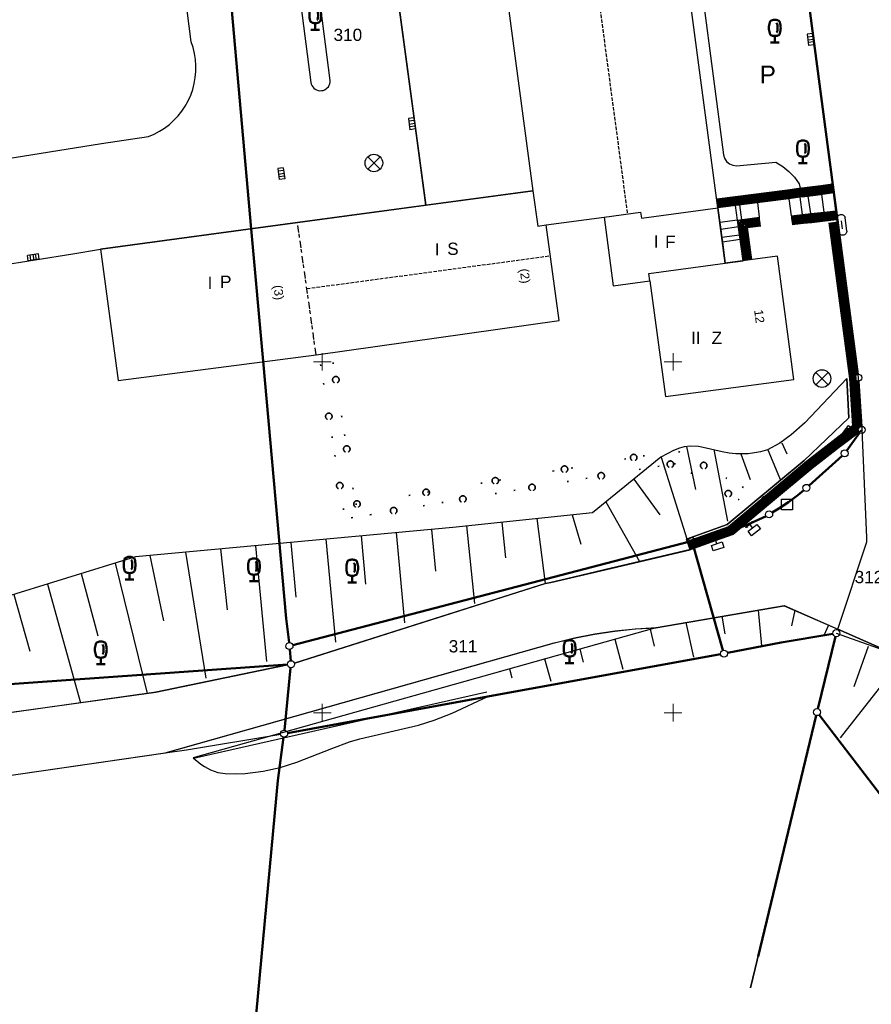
# Model space of a CAD drawing. Header units: metres. Extents: x 32377355 to 32378041, y 5707167 to 5708004.
# Tile 43 of 80: x 32377803 to 32377864, y 5707204 to 5707274. Entities that reach past the tile are written whole.
import ezdxf

# ---------------------------------------------------------------- set-up
doc = ezdxf.new("R2010")
doc.units = ezdxf.units.M
doc.header["$LTSCALE"] = 0.25
for name, pattern in [('LF1600.2005', [5, 2, -1, 1, 0, 0, -1]), ('LF1600.2006', [2, 1, 0, 0, -1]), ('LF1600.2196', [20, 0, -15, 0, -5]), ('LF1600.2197', [20, 0, -5, 0, -15])]:
    doc.linetypes.add(name, pattern=pattern)
doc.layers.get('0').update_dxf_attribs({"color": 1, "linetype": 'CONTINUOUS'})
for name, color, linetype, lineweight in [('Bauwerke_ Einrichtungen_ Siedlungsf.', 201, 'CONTINUOUS', 25), ('Bauwerke_ Einrichtungen_ Verkehr', 40, 'CONTINUOUS', 25), ('Besondere Vegetationsmerkmale', 91, 'CONTINUOUS', 25), ('Ebene 71', 71, 'CONTINUOUS', 0), ('Flurstücke_ Grenzpunkte', 51, 'CONTINUOUS', 25), ('Gebäude', 9, 'CONTINUOUS', 25), ('Reliefformen', 32, 'CONTINUOUS', 25), ('TN_ Siedlung', 211, 'CONTINUOUS', 25), ('TN_ Vegetation', 91, 'CONTINUOUS', 25), ('TN_ Verkehr', 2, 'CONTINUOUS', 25)]:
    doc.layers.add(name, color=color, linetype=linetype, lineweight=lineweight)
doc.styles.add('K 10 700 - Arial_ kursiv_ 10 pt_ Flurstücksnummer', font='Arial.ttf')
doc.styles.add('N 14 - Tatsächliche Nutzung_ Bezeichnung', font='Arial.ttf')
doc.styles.add('N 7 380 - Arial_ normal_ 7 pt', font='Arial.ttf')
doc.styles.add('N 7 380 - Arial_ normal_ 7 pt_ Hausnummer', font='Arial.ttf')

# ---------------------------------------------------------------- blocks, each defined once
blk = doc.blocks.new('*X36')
at = {"color": 37, "linetype": 'Continuous', "lineweight": 25, "true_color": 0x805c3b}
for p, q in [((32377850.96542, 5707243.972303), (32377851.61332, 5707240.901503)), ((32377857.74482, 5707244.237002), (32377858.10072, 5707243.445802)), ((32377852.89932, 5707243.747802), (32377853.89082, 5707238.634402)), ((32377854.83472, 5707243.435202), (32377855.50142, 5707241.610503)), ((32377856.76932, 5707243.737603), (32377857.65232, 5707241.555302)), ((32377849.15502, 5707243.214603), (32377850.98682, 5707237.376602))]:
    blk.add_line(p, q, dxfattribs=at)
blk = doc.blocks.new('*X47')
at = {"color": 37, "linetype": 'Continuous', "lineweight": 25, "true_color": 0x805c3b}
for p, q in [((32377849.15502, 5707243.214603), (32377850.98682, 5707237.376602)), ((32377847.20252, 5707241.625502), (32377849.07162, 5707239.088503)), ((32377845.22202, 5707240.013602), (32377847.59902, 5707235.761602)), ((32377842.81982, 5707239.094003), (32377843.41742, 5707237.004103)), ((32377837.78642, 5707238.567302), (32377838.05142, 5707236.024202)), ((32377840.28852, 5707238.829102), (32377840.87562, 5707234.194803)), ((32377830.27492, 5707237.829002), (32377830.87022, 5707231.404903)), ((32377832.77652, 5707238.061203), (32377833.06292, 5707235.078703)), ((32377835.28432, 5707238.305402), (32377835.84172, 5707232.791202)), ((32377822.75482, 5707237.131303), (32377823.11732, 5707233.237703)), ((32377825.26282, 5707237.363902), (32377825.94322, 5707230.031102)), ((32377827.76562, 5707237.596102), (32377828.08502, 5707234.156802)), ((32377815.23802, 5707236.434003), (32377816.69762, 5707227.453103)), ((32377817.74782, 5707236.666802), (32377818.22862, 5707232.340402)), ((32377820.25042, 5707236.899002), (32377821.01542, 5707228.657003)), ((32377810.23522, 5707235.653602), (32377812.50502, 5707226.374002)), ((32377812.70492, 5707236.199002), (32377813.68722, 5707231.543302)), ((32377807.82352, 5707234.910102), (32377808.99762, 5707230.478002)), ((32377805.41182, 5707234.166502), (32377807.77062, 5707225.708502)), ((32377803.00322, 5707233.423902), (32377804.16442, 5707229.394403))]:
    blk.add_line(p, q, dxfattribs=at)
blk = doc.blocks.new('*X51')
at = {"color": 37, "linetype": 'Continuous', "lineweight": 25, "true_color": 0x805c3b}
for p, q in [((32377856.05752, 5707232.305003), (32377856.30092, 5707229.762102)), ((32377858.67832, 5707232.296602), (32377858.44702, 5707231.189002)), ((32377850.92282, 5707231.431103), (32377851.46292, 5707228.955303)), ((32377853.48962, 5707231.868002), (32377853.69992, 5707230.615702)), ((32377848.35982, 5707230.946402), (32377848.66082, 5707229.742302)), ((32377861.07522, 5707231.243802), (32377860.75032, 5707230.504302)), ((32377865.83652, 5707229.151103), (32377861.64392, 5707230.653303)), ((32377845.86072, 5707230.241702), (32377846.41742, 5707228.113902)), ((32377843.34962, 5707229.533502), (32377843.59842, 5707228.609403)), ((32377863.91862, 5707229.722002), (32377862.89492, 5707226.851302)), ((32377840.84652, 5707228.827702), (32377841.27952, 5707227.257202)), ((32377866.13772, 5707228.595703), (32377861.90412, 5707223.202603)), ((32377838.34352, 5707228.121903), (32377838.52132, 5707227.474403)), ((32377815.82802, 5707221.772703), (32377836.73112, 5707226.498703)), ((32377867.20822, 5707226.286602), (32377865.20362, 5707224.750502))]:
    blk.add_line(p, q, dxfattribs=at)
blk = doc.blocks.new('Gebüsch_ Hecke_ Knick')
at = {"color": 0, "lineweight": -2}
for p, q in [((-0.499675, 0.01785), (-0.49601, 0.06282)), ((-0.49927, -0.02727), (-0.499675, 0.01785)), ((-0.49601, 0.06282), (-0.488305, 0.107275)), ((-0.488305, 0.107275), (-0.476625, 0.15086)), ((-0.476625, 0.15086), (-0.46106, 0.19321)), ((-0.46106, 0.19321), (-0.441745, 0.23399)), ((-0.441745, 0.23399), (-0.41883, 0.272855)), ((-0.41883, 0.272855), (-0.392505, 0.3095)), ((-0.392505, 0.3095), (-0.362985, 0.343625)), ((-0.362985, 0.343625), (-0.33051, 0.37495)), ((-0.33051, 0.37495), (-0.29534, 0.403215)), ((-0.29534, 0.403215), (-0.257765, 0.428195)), ((-0.257765, 0.428195), (-0.218095, 0.44969)), ((-0.218095, 0.44969), (-0.176645, 0.46752)), ((-0.176645, 0.46752), (-0.13376, 0.48154)), ((-0.13376, 0.48154), (-0.08978, 0.491635)), ((-0.08978, 0.491635), (-0.045075, 0.497725)), ((-0.045075, 0.497725), (0, 0.49976)), ((0, 0.49976), (0.045075, 0.497725)), ((0.045075, 0.497725), (0.08978, 0.491635)), ((0.08978, 0.491635), (0.13376, 0.48154)), ((0.13376, 0.48154), (0.176645, 0.46752)), ((0.176645, 0.46752), (0.218095, 0.44969)), ((0.218095, 0.44969), (0.257765, 0.428195)), ((0.257765, 0.428195), (0.29534, 0.403215)), ((0.29534, 0.403215), (0.33051, 0.37495)), ((0.33051, 0.37495), (0.362985, 0.343625)), ((0.362985, 0.343625), (0.392505, 0.3095)), ((0.392505, 0.3095), (0.41883, 0.272855)), ((0.41883, 0.272855), (0.441745, 0.23399)), ((0.441745, 0.23399), (0.46106, 0.19321)), ((0.46106, 0.19321), (0.476625, 0.15086)), ((0.476625, 0.15086), (0.488305, 0.107275)), ((0.488305, 0.107275), (0.49601, 0.06282)), ((0.49601, 0.06282), (0.499675, 0.01785)), ((0.499675, 0.01785), (0.49927, -0.02727)), ((-0.4948, -0.07217), (-0.49927, -0.02727)), ((-0.4863, -0.11648), (-0.4948, -0.07217)), ((-0.47384, -0.15985), (-0.4863, -0.11648)), ((-0.45752, -0.201915), (-0.47384, -0.15985)), ((-0.43748, -0.24234), (-0.45752, -0.201915)), ((-0.41387, -0.28079), (-0.43748, -0.24234)), ((-0.386895, -0.31696), (-0.41387, -0.28079)), ((-0.35677, -0.350545), (-0.386895, -0.31696)), ((-0.323735, -0.381285), (-0.35677, -0.350545)), ((-0.288065, -0.408915), (-0.323735, -0.381285)), ((-0.25005, -0.43322), (-0.288065, -0.408915)), ((-0.21, -0.454), (-0.25005, -0.43322)), ((0.25005, -0.43322), (0.21, -0.454)), ((0.288065, -0.408915), (0.25005, -0.43322)), ((0.323735, -0.381285), (0.288065, -0.408915)), ((0.35677, -0.350545), (0.323735, -0.381285)), ((0.386895, -0.31696), (0.35677, -0.350545)), ((0.41387, -0.28079), (0.386895, -0.31696)), ((0.43748, -0.24234), (0.41387, -0.28079)), ((0.45752, -0.201915), (0.43748, -0.24234)), ((0.47384, -0.15985), (0.45752, -0.201915)), ((0.4863, -0.11648), (0.47384, -0.15985)), ((0.4948, -0.07217), (0.4863, -0.11648)), ((0.49927, -0.02727), (0.4948, -0.07217))]:
    blk.add_line(p, q, dxfattribs=at)
blk = doc.blocks.new('Unterflurhydrant')
at = {"color": 0, "lineweight": -2}
for p, q in [((-0.47126, 0.01407), (-0.4671, 0.041905)), ((-0.47126, -0.01407), (-0.47126, 0.01407)), ((-0.4671, 0.041905), (-0.45888, 0.06882)), ((-0.45888, 0.06882), (-0.44677, 0.094225)), ((-0.44677, 0.094225), (-0.431045, 0.11756)), ((-0.431045, 0.11756), (-0.41204, 0.13832)), ((-0.41204, 0.13832), (-0.39018, 0.15604)), ((-0.39018, 0.15604), (-0.365945, 0.17034)), ((-0.365945, 0.17034), (-0.33986, 0.180905)), ((-0.33986, 0.180905), (-0.3125, 0.1875)), ((-0.3125, 0.1875), (0.3125, 0.1875)), ((-0.1875, 0), (0.1875, 0)), ((0.3125, 0.1875), (0.33986, 0.180905)), ((0.33986, 0.180905), (0.365945, 0.17034)), ((0.365945, 0.17034), (0.39018, 0.15604)), ((0.39018, 0.15604), (0.41204, 0.13832)), ((0.41204, 0.13832), (0.431045, 0.11756)), ((0.431045, 0.11756), (0.44677, 0.094225)), ((0.44677, 0.094225), (0.45888, 0.06882)), ((0.45888, 0.06882), (0.4671, 0.041905)), ((0.4671, 0.041905), (0.47126, 0.01407)), ((0.47126, 0.01407), (0.47126, -0.01407)), ((-0.4671, -0.041905), (-0.47126, -0.01407)), ((-0.45888, -0.06882), (-0.4671, -0.041905)), ((-0.44677, -0.094225), (-0.45888, -0.06882)), ((-0.431045, -0.11756), (-0.44677, -0.094225)), ((-0.41204, -0.13832), (-0.431045, -0.11756)), ((-0.39018, -0.15604), (-0.41204, -0.13832)), ((-0.365945, -0.17034), (-0.39018, -0.15604)), ((-0.33986, -0.180905), (-0.365945, -0.17034)), ((-0.3125, -0.1875), (-0.33986, -0.180905)), ((-0.3125, -0.1875), (0.3125, -0.1875)), ((0.33986, -0.180905), (0.3125, -0.1875)), ((0.365945, -0.17034), (0.33986, -0.180905)), ((0.39018, -0.15604), (0.365945, -0.17034)), ((0.41204, -0.13832), (0.39018, -0.15604)), ((0.431045, -0.11756), (0.41204, -0.13832)), ((0.44677, -0.094225), (0.431045, -0.11756)), ((0.45888, -0.06882), (0.44677, -0.094225)), ((0.4671, -0.041905), (0.45888, -0.06882)), ((0.47126, -0.01407), (0.4671, -0.041905))]:
    blk.add_line(p, q, dxfattribs=at)
blk = doc.blocks.new('Kabelkasten_ Schaltkasten', base_point=(0, -0.275))
at = {"lineweight": -2}
h = blk.add_hatch(color=0, dxfattribs=at)
h.paths.add_polyline_path([(-0.49811, 0.36288), (-0.260705, 0.5), (-0.260705, 0.225755)], flags=0)
h.paths.add_polyline_path([(0.49811, 0.36288), (0.26055, 0.5), (0.26055, 0.225755)], flags=0)
at = {"color": 0, "lineweight": -2}
for p, q in [((-0.260705, 0.36288), (0.26055, 0.36288)), ((0, -0.002675), (0, 0.36288)), ((-0.45702, -0.002675), (0.456865, -0.002675)), ((-0.45702, -0.4597), (-0.45702, -0.002675)), ((0.456865, -0.4597), (-0.45702, -0.4597)), ((0.456865, -0.002675), (0.456865, -0.4597))]:
    blk.add_line(p, q, dxfattribs=at)
blk = doc.blocks.new('Straßensinkkasten (NW)', base_point=(0, 0.25))
at = {"color": 0, "lineweight": -2}
for p, q in [((-0.5, 0.25), (0.5, 0.25)), ((-0.5, 0.25), (-0.5, -0.25)), ((-0.25, 0.25), (-0.25, -0.25)), ((0, -0.25), (0, 0.25)), ((0.25, 0.25), (0.25, -0.25)), ((0.5, 0.25), (0.5, -0.25)), ((-0.5, -0.25), (0.5, -0.25))]:
    blk.add_line(p, q, dxfattribs=at)
blk = doc.blocks.new('Einsteigeschacht')
at = {"color": 0, "lineweight": -2}
for p, q in [((-0.353585, 0.353585), (0.353585, -0.353585)), ((0.353585, 0.353585), (-0.353585, -0.353585))]:
    blk.add_line(p, q, dxfattribs=at)
blk.add_circle((0, 0), 0.5, dxfattribs=at)
blk = doc.blocks.new('Laubbaum', base_point=(0, -0.5))
at = {"color": 0, "lineweight": -2}
for p, q in [((-0.223465, 0.378775), (-0.2045, 0.4355)), ((-0.2045, 0.4355), (-0.170865, 0.45636)), ((-0.170865, 0.45636), (-0.13513, 0.47336)), ((-0.13513, 0.47336), (-0.097725, 0.4863)), ((-0.097725, 0.4863), (-0.05912, 0.495015)), ((-0.05912, 0.495015), (-0.01979, 0.4994)), ((-0.01979, 0.4994), (0.01979, 0.4994)), ((0.01979, 0.4994), (0.05912, 0.495015)), ((0.05912, 0.495015), (0.097725, 0.4863)), ((0.097725, 0.4863), (0.13513, 0.47336)), ((0.13513, 0.47336), (0.170865, 0.45636)), ((0.170865, 0.45636), (0.2045, 0.4355)), ((0.2045, 0.4355), (0.223465, 0.378775)), ((-0.25755, 0.14275), (-0.255405, 0.20252)), ((-0.255405, 0.08298), (-0.25755, 0.14275)), ((-0.255405, 0.20252), (-0.248985, 0.261985)), ((-0.248985, 0.023515), (-0.255405, 0.08298)), ((-0.248985, 0.261985), (-0.23832, 0.32084)), ((-0.23832, -0.03534), (-0.248985, 0.023515)), ((-0.23832, 0.32084), (-0.223465, 0.378775)), ((0.072, 0.3585), (0.09129, 0.335215)), ((0.09129, 0.335215), (0.105485, 0.308515)), ((0.114, 0), (0.104515, -0.021505)), ((0.105485, 0.308515), (0.114, 0.2795)), ((0.114, 0.2795), (0.118245, 0.13975)), ((0.118245, 0.13975), (0.114, 0)), ((0.223465, 0.378775), (0.23832, 0.32084)), ((0.23832, 0.32084), (0.248985, 0.261985)), ((0.248985, 0.023515), (0.23832, -0.03534)), ((0.248985, 0.261985), (0.255405, 0.20252)), ((0.255405, 0.08298), (0.248985, 0.023515)), ((0.255405, 0.20252), (0.25755, 0.14275)), ((0.25755, 0.14275), (0.255405, 0.08298)), ((-0.223465, -0.093275), (-0.23832, -0.03534)), ((-0.2045, -0.15), (-0.223465, -0.093275)), ((-0.17082, -0.170725), (-0.2045, -0.15)), ((-0.135065, -0.187615), (-0.17082, -0.170725)), ((-0.097665, -0.200465), (-0.135065, -0.187615)), ((-0.05908, -0.20912), (-0.097665, -0.200465)), ((-0.019775, -0.213475), (-0.05908, -0.20912)), ((0.019775, -0.213475), (-0.019775, -0.213475)), ((0, -0.2205), (0, -0.5)), ((0.05908, -0.20912), (0.019775, -0.213475)), ((0.097665, -0.200465), (0.05908, -0.20912)), ((0.09082, -0.04061), (0.0735, -0.0565)), ((0.104515, -0.021505), (0.09082, -0.04061)), ((0.135065, -0.187615), (0.097665, -0.200465)), ((0.17082, -0.170725), (0.135065, -0.187615)), ((0.2045, -0.15), (0.17082, -0.170725)), ((0.223465, -0.093275), (0.2045, -0.15)), ((0.23832, -0.03534), (0.223465, -0.093275)), ((0.1905, -0.5), (-0.1905, -0.5))]:
    blk.add_line(p, q, dxfattribs=at)
blk = doc.blocks.new('Mast')
at = {"color": 0, "lineweight": -2}
for p, q in [((-0.5, 0.49987), (0.5, 0.49987)), ((-0.5, -0.49987), (-0.5, 0.49987)), ((0.5, 0.49987), (0.5, -0.49987)), ((0.5, -0.49987), (-0.5, -0.49987))]:
    blk.add_line(p, q, dxfattribs=at)
blk = doc.blocks.new('Grenzpunkt mit Abmarkung')
at = {"color": 0, "lineweight": -2}
blk.add_circle((0, 0), 0.5, dxfattribs=at)

msp = doc.modelspace()

# ---------------------------------------------------------------- linework, layer by layer
at = {"layer": 'Bauwerke_ Einrichtungen_ Siedlungsf.', "color": 7, "linetype": 'Continuous', "lineweight": 25}
for p, q in [((32377858.164608, 5707262.234845), (32377853.115555, 5707261.58184)), ((32377858.977277, 5707262.339802), (32377858.164609, 5707262.234847)), ((32377859.552442, 5707262.414825), (32377858.977275, 5707262.339803)), ((32377860.524696, 5707262.539858), (32377859.552443, 5707262.414825)), ((32377861.365387, 5707262.648818), (32377860.524695, 5707262.539858)), ((32377858.24472, 5707261.615002), (32377853.19572, 5707260.962002)), ((32377859.05772, 5707261.720002), (32377858.24472, 5707261.615002)), ((32377858.24472, 5707261.615002), (32377858.41072, 5707260.392002)), ((32377859.63272, 5707261.795002), (32377859.05772, 5707261.720002)), ((32377859.23572, 5707260.487002), (32377859.05772, 5707261.720002)), ((32377860.60472, 5707261.920002), (32377859.63272, 5707261.795002)), ((32377859.81372, 5707260.553002), (32377859.63272, 5707261.795002)), ((32377861.44572, 5707262.029002), (32377860.60472, 5707261.920002)), ((32377860.76972, 5707260.662003), (32377860.60472, 5707261.920002)), ((32377861.61272, 5707260.759003), (32377861.44572, 5707262.029002)), ((32377854.45272, 5707261.131002), (32377853.19572, 5707260.962002)), ((32377853.19572, 5707260.962002), (32377853.33472, 5707259.915002)), ((32377854.76172, 5707261.173003), (32377854.45272, 5707261.131002)), ((32377854.60672, 5707260.090002), (32377854.45272, 5707261.131002)), ((32377856.03472, 5707261.345002), (32377854.76172, 5707261.173003)), ((32377854.90572, 5707260.122003), (32377854.76172, 5707261.173003)), ((32377856.17272, 5707260.294002), (32377856.03472, 5707261.345002)), ((32377860.76972, 5707260.662003), (32377861.61272, 5707260.759003)), ((32377854.60672, 5707260.090002), (32377853.33472, 5707259.915002)), ((32377854.60672, 5707260.090002), (32377856.17472, 5707260.300002)), ((32377854.99772, 5707257.185003), (32377854.60672, 5707260.090002)), ((32377854.60772, 5707260.082003), (32377854.90572, 5707260.122003)), ((32377854.67072, 5707259.617003), (32377854.60772, 5707260.082003)), ((32377854.90572, 5707260.122003), (32377856.17272, 5707260.294002)), ((32377858.41072, 5707260.392002), (32377859.23572, 5707260.487002)), ((32377859.23572, 5707260.487002), (32377859.81372, 5707260.553002)), ((32377859.81372, 5707260.553002), (32377860.76972, 5707260.662003)), ((32377860.840845, 5707260.041062), (32377861.684165, 5707260.138099)), ((32377853.33472, 5707259.915002), (32377853.40072, 5707259.430003)), ((32377854.67072, 5707259.617003), (32377853.40072, 5707259.430003)), ((32377853.40072, 5707259.430003), (32377853.47672, 5707258.860003)), ((32377854.74972, 5707259.021002), (32377854.67072, 5707259.617003)), ((32377855.309561, 5707259.553551), (32377856.257686, 5707259.680534)), ((32377855.617135, 5707257.268372), (32377855.309562, 5707259.55355)), ((32377858.482216, 5707259.771105), (32377859.306921, 5707259.86607)), ((32377859.306923, 5707259.86607), (32377859.884573, 5707259.93203)), ((32377859.884574, 5707259.932031), (32377860.840844, 5707260.041061)), ((32377861.096226, 5707259.890225), (32377862.577506, 5707248.804592)), ((32377861.71572, 5707259.973002), (32377863.16661, 5707249.1148)), ((32377854.74972, 5707259.021002), (32377853.47672, 5707258.860003)), ((32377853.47672, 5707258.860003), (32377853.51772, 5707258.551002)), ((32377853.51772, 5707258.551002), (32377854.79072, 5707258.724003)), ((32377854.79072, 5707258.724003), (32377854.74972, 5707259.021002)), ((32377854.99772, 5707257.185003), (32377854.79072, 5707258.724003)), ((32377853.51772, 5707258.551002), (32377853.72372, 5707257.013002)), ((32377853.72372, 5707257.013002), (32377854.99772, 5707257.185003)), ((32377862.577507, 5707248.804592), (32377862.803804, 5707245.437274)), ((32377863.216485, 5707248.617565), (32377863.432958, 5707245.39644)), ((32377862.803804, 5707245.437275), (32377859.514902, 5707242.89007)), ((32377863.252068, 5707244.993922), (32377859.90672, 5707242.403002)), ((32377859.514902, 5707242.890069), (32377853.951327, 5707238.242744)), ((32377859.90672, 5707242.403002), (32377854.26572, 5707237.691003)), ((32377853.951328, 5707238.242745), (32377851.012313, 5707237.203232)), ((32377854.26572, 5707237.691003), (32377851.22072, 5707236.614002))]:
    msp.add_line(p, q, dxfattribs=at)
at = {"layer": 'Bauwerke_ Einrichtungen_ Siedlungsf.', "color": 254, "linetype": 'Continuous', "lineweight": 100, "true_color": 0xe6e6e6}
for p, q in [((32377858.996584, 5707262.19105), (32377858.183834, 5707262.086082)), ((32377859.571711, 5707262.266068), (32377858.996581, 5707262.19105)), ((32377860.543901, 5707262.391093), (32377859.571711, 5707262.266068)), ((32377860.569508, 5707262.192739), (32377859.597398, 5707262.067724)), ((32377861.384667, 5707262.500062), (32377860.543902, 5707262.391092)), ((32377861.410374, 5707262.301721), (32377860.569509, 5707262.192739)), ((32377858.183834, 5707262.086084), (32377853.134794, 5707261.433079)), ((32377858.20947, 5707261.887734), (32377853.160447, 5707261.234731)), ((32377859.022326, 5707261.992715), (32377858.209471, 5707261.887732)), ((32377859.5974, 5707262.067723), (32377859.022325, 5707261.992715)), ((32377858.442179, 5707260.118808), (32377859.267051, 5707260.213793)), ((32377859.267051, 5707260.213793), (32377859.844896, 5707260.279775)), ((32377859.289834, 5707260.015094), (32377859.867569, 5707260.081064)), ((32377859.844895, 5707260.279775), (32377860.801015, 5707260.388788)), ((32377859.86757, 5707260.081063), (32377860.823775, 5707260.190088)), ((32377860.801016, 5707260.388788), (32377861.644156, 5707260.485805)), ((32377860.823776, 5707260.190086), (32377861.667019, 5707260.287116)), ((32377854.91597, 5707259.853964), (32377856.211225, 5707260.027436)), ((32377855.270262, 5707257.221685), (32377854.91597, 5707259.853963)), ((32377855.140879, 5707259.682299), (32377856.237774, 5707259.829206)), ((32377855.468475, 5707257.248364), (32377855.14088, 5707259.682299)), ((32377858.465057, 5707259.920121), (32377859.289834, 5707260.015093)), ((32377861.244905, 5707259.910091), (32377862.726837, 5707248.819569)), ((32377861.443143, 5707259.93658), (32377862.925948, 5707248.83954)), ((32377862.925946, 5707248.83954), (32377863.165516, 5707245.274723)), ((32377862.726837, 5707248.81957), (32377862.958824, 5707245.36761)), ((32377862.958824, 5707245.367608), (32377859.608937, 5707242.773173)), ((32377863.165518, 5707245.274721), (32377859.73432, 5707242.617311)), ((32377859.608937, 5707242.773172), (32377854.026782, 5707238.110325)), ((32377859.73432, 5707242.61731), (32377854.127388, 5707237.933768)), ((32377854.02678, 5707238.110327), (32377851.06233, 5707237.061817)), ((32377854.127388, 5707237.933769), (32377851.129021, 5707236.873264))]:
    msp.add_line(p, q, dxfattribs=at)
at = {"layer": 'Bauwerke_ Einrichtungen_ Siedlungsf.', "color": 254, "linetype": 'Continuous', "lineweight": 50, "true_color": 0xe6e6e6}
for p, q in [((32377861.424833, 5707262.190155), (32377860.583913, 5707262.081165)), ((32377858.223892, 5707261.77616), (32377853.174877, 5707261.12316)), ((32377859.036806, 5707261.881149), (32377858.223891, 5707261.776162)), ((32377859.61185, 5707261.956155), (32377859.036805, 5707261.88115)), ((32377860.583915, 5707262.081165), (32377859.611848, 5707261.956155)), ((32377854.789458, 5707259.950526), (32377856.196291, 5707260.138941)), ((32377858.429309, 5707260.230569), (32377859.254234, 5707260.325559)), ((32377859.254233, 5707260.325559), (32377859.832143, 5707260.391549)), ((32377859.832143, 5707260.391549), (32377860.788213, 5707260.500556)), ((32377860.788213, 5707260.500558), (32377861.631296, 5707260.597568)), ((32377855.158768, 5707257.206679), (32377854.78946, 5707259.950524)), ((32377861.554652, 5707259.95148), (32377863.013492, 5707249.03379)), ((32377863.050326, 5707248.666549), (32377863.274848, 5707245.325661)), ((32377863.200016, 5707245.159147), (32377859.804848, 5707242.529639)), ((32377859.804847, 5707242.529639), (32377854.183979, 5707237.834454)), ((32377854.183979, 5707237.834455), (32377851.166534, 5707236.767202))]:
    msp.add_line(p, q, dxfattribs=at)
at = {"layer": 'Bauwerke_ Einrichtungen_ Siedlungsf.', "color": 254, "linetype": 'Continuous', "lineweight": 35, "true_color": 0xe6e6e6}
for p, q in [((32377858.236711, 5707261.676986), (32377853.187703, 5707261.023986)), ((32377859.049677, 5707261.781983), (32377858.236709, 5707261.676985)), ((32377859.624694, 5707261.856985), (32377859.049676, 5707261.781983)), ((32377860.596718, 5707261.981987), (32377859.624693, 5707261.856985)), ((32377861.437687, 5707262.090984), (32377860.596719, 5707261.981987)), ((32377854.677004, 5707260.036356), (32377856.183017, 5707260.238056)), ((32377858.41787, 5707260.329913), (32377859.242842, 5707260.424908)), ((32377859.24284, 5707260.424909), (32377859.820805, 5707260.490904)), ((32377859.820808, 5707260.490905), (32377860.776833, 5707260.599907)), ((32377860.776835, 5707260.599907), (32377861.619865, 5707260.696912)), ((32377855.059661, 5707257.19334), (32377854.677004, 5707260.036357)), ((32377861.653771, 5707259.964725), (32377863.105713, 5707249.098652)), ((32377863.153593, 5707248.621294), (32377863.371131, 5707245.384327)), ((32377863.220075, 5707245.048196), (32377859.86754, 5707242.451708)), ((32377859.86754, 5707242.45171), (32377854.234282, 5707237.746175)), ((32377854.234282, 5707237.746175), (32377851.199879, 5707236.672925))]:
    msp.add_line(p, q, dxfattribs=at)
at = {"layer": 'Bauwerke_ Einrichtungen_ Verkehr', "color": 37, "linetype": 'Continuous', "lineweight": 25, "true_color": 0x805c3b}
for p, q in [((32377815.64872, 5707272.796002), (32377809.69572, 5707318.702003)), ((32377820.25872, 5707300.497003), (32377824.18472, 5707269.895003)), ((32377825.56972, 5707270.032003), (32377821.65572, 5707300.549003)), ((32377831.58572, 5707266.986003), (32377829.66872, 5707281.254002)), ((32377815.78672, 5707272.385002), (32377815.64872, 5707272.796002)), ((32377815.89072, 5707271.965002), (32377815.78672, 5707272.385002)), ((32377815.95872, 5707271.537003), (32377815.89072, 5707271.965002)), ((32377815.99172, 5707271.105003), (32377815.95872, 5707271.537003)), ((32377815.94872, 5707270.242003), (32377815.98772, 5707270.673003)), ((32377815.98772, 5707270.673003), (32377815.99172, 5707271.105003)), ((32377815.87372, 5707269.815003), (32377815.94872, 5707270.242003)), ((32377824.18472, 5707269.895003), (32377824.21272, 5707269.782003)), ((32377825.53972, 5707269.801002), (32377825.56372, 5707269.915002)), ((32377825.56372, 5707269.915002), (32377825.56972, 5707270.032003)), ((32377815.61872, 5707268.988002), (32377815.76372, 5707269.396002)), ((32377815.76372, 5707269.396002), (32377815.87372, 5707269.815003)), ((32377824.21272, 5707269.782003), (32377824.25972, 5707269.675002)), ((32377824.25972, 5707269.675002), (32377824.32372, 5707269.577003)), ((32377824.32372, 5707269.577003), (32377824.40272, 5707269.492003)), ((32377824.40272, 5707269.492003), (32377824.49572, 5707269.420002)), ((32377824.49572, 5707269.420002), (32377824.59872, 5707269.366003)), ((32377824.59872, 5707269.366003), (32377824.70972, 5707269.329002)), ((32377824.70972, 5707269.329002), (32377824.82472, 5707269.311002)), ((32377824.82472, 5707269.311002), (32377824.94172, 5707269.313002)), ((32377824.94172, 5707269.313002), (32377825.05672, 5707269.334002)), ((32377825.05672, 5707269.334002), (32377825.16572, 5707269.374002)), ((32377825.16572, 5707269.374002), (32377825.26772, 5707269.432002)), ((32377825.26772, 5707269.432002), (32377825.35772, 5707269.506002)), ((32377825.35772, 5707269.506002), (32377825.43472, 5707269.594003)), ((32377825.43472, 5707269.594003), (32377825.49572, 5707269.693002)), ((32377825.49572, 5707269.693002), (32377825.53972, 5707269.801002)), ((32377815.23072, 5707268.215002), (32377815.44072, 5707268.593003)), ((32377815.44072, 5707268.593003), (32377815.61872, 5707268.988002)), ((32377814.71972, 5707267.516002), (32377814.98972, 5707267.855003)), ((32377814.98972, 5707267.855003), (32377815.23072, 5707268.215002)), ((32377814.09972, 5707266.912003), (32377814.42172, 5707267.201003)), ((32377814.42172, 5707267.201003), (32377814.71972, 5707267.516002)), ((32377813.00472, 5707266.218003), (32377813.38872, 5707266.419002)), ((32377813.38872, 5707266.419002), (32377813.75472, 5707266.651003)), ((32377813.75472, 5707266.651003), (32377814.09972, 5707266.912003)), ((32377832.36972, 5707261.157003), (32377831.58572, 5707266.986003)), ((32377809.26972, 5707265.555003), (32377812.60572, 5707266.049003)), ((32377812.60572, 5707266.049003), (32377813.00472, 5707266.218003)), ((32377772.10972, 5707259.606003), (32377809.26972, 5707265.555003)), ((32377823.23272, 5707259.927002), (32377832.36972, 5707261.157003)), ((32377809.19772, 5707258.019002), (32377823.23272, 5707259.927002)), ((32377807.21972, 5707257.684003), (32377809.19772, 5707258.019002)), ((32377755.83972, 5707249.558002), (32377807.21972, 5707257.684003))]:
    msp.add_line(p, q, dxfattribs=at)
at = {"layer": 'Bauwerke_ Einrichtungen_ Verkehr', "color": 253, "linetype": 'Continuous', "lineweight": 25, "true_color": 0xb2b2b2}
for p, q in [((32377860.01672, 5707273.001002), (32377858.75572, 5707282.573002)), ((32377829.66872, 5707281.254002), (32377832.36972, 5707261.157003)), ((32377851.38172, 5707281.518002), (32377853.60472, 5707264.746002)), ((32377861.45872, 5707262.047002), (32377860.01672, 5707273.001002)), ((32377853.60472, 5707264.746002), (32377853.67772, 5707264.493002)), ((32377853.67772, 5707264.493002), (32377853.82072, 5707264.273002)), ((32377853.82072, 5707264.273002), (32377854.02072, 5707264.103002)), ((32377854.02072, 5707264.103002), (32377854.26272, 5707263.999002)), ((32377854.26272, 5707263.999002), (32377854.52372, 5707263.969003)), ((32377854.52372, 5707263.969003), (32377857.33472, 5707264.208003)), ((32377857.33472, 5707264.208003), (32377857.82172, 5707263.916002)), ((32377857.82172, 5707263.916002), (32377858.26472, 5707263.560003)), ((32377858.26472, 5707263.560003), (32377858.65372, 5707263.147002)), ((32377858.65372, 5707263.147002), (32377858.98372, 5707262.685003)), ((32377832.36972, 5707261.157003), (32377840.01872, 5707262.188002)), ((32377858.98372, 5707262.685003), (32377859.20472, 5707261.740002)), ((32377859.20472, 5707261.740002), (32377860.34372, 5707261.887002)), ((32377860.34372, 5707261.887002), (32377861.45872, 5707262.047002)), ((32377861.62572, 5707260.777002), (32377861.45872, 5707262.047002)), ((32377861.72972, 5707259.990002), (32377861.62572, 5707260.777002)), ((32377863.21672, 5707248.883003), (32377861.72972, 5707259.990002)), ((32377863.47472, 5707245.161002), (32377863.21672, 5707248.883003)), ((32377863.47472, 5707245.161002), (32377859.92472, 5707242.424003)), ((32377861.94272, 5707243.979002), (32377863.47472, 5707245.161002)), ((32377863.252122, 5707244.993852), (32377861.94272, 5707243.979002)), ((32377863.80572, 5707237.474003), (32377863.47472, 5707245.161002)), ((32377859.92472, 5707242.424003), (32377854.28972, 5707237.704002)), ((32377854.28972, 5707237.704002), (32377851.24672, 5707236.629002)), ((32377861.74072, 5707230.957003), (32377863.82172, 5707237.171002)), ((32377863.82172, 5707237.171002), (32377863.80572, 5707237.474003)), ((32377845.56972, 5707235.278002), (32377851.22072, 5707236.614002)), ((32377851.24672, 5707236.629002), (32377845.59272, 5707235.292003)), ((32377841.29372, 5707234.267002), (32377845.56972, 5707235.278002)), ((32377845.59272, 5707235.292003), (32377841.31572, 5707234.280002)), ((32377840.91572, 5707234.210002), (32377823.00803, 5707228.532555)), ((32377823.008055, 5707228.532483), (32377840.89372, 5707234.197003)), ((32377840.89372, 5707234.197003), (32377841.29372, 5707234.267002)), ((32377841.31572, 5707234.280002), (32377840.91572, 5707234.210002)), ((32377848.77072, 5707231.058002), (32377857.91772, 5707232.624002)), ((32377848.79172, 5707231.074002), (32377857.92972, 5707232.630002)), ((32377857.91772, 5707232.624002), (32377861.73872, 5707230.963003)), ((32377857.92972, 5707232.630002), (32377861.74072, 5707230.957003)), ((32377842.96072, 5707230.318002), (32377844.39972, 5707230.601002)), ((32377842.98272, 5707230.331002), (32377844.42072, 5707230.615002)), ((32377844.39972, 5707230.601002), (32377845.84872, 5707230.819002)), ((32377844.42072, 5707230.615002), (32377845.87072, 5707230.833003)), ((32377845.84872, 5707230.819002), (32377847.30772, 5707230.971002)), ((32377845.87072, 5707230.833003), (32377847.32872, 5707230.986003)), ((32377847.30772, 5707230.971002), (32377848.77072, 5707231.058002)), ((32377847.32872, 5707230.986003), (32377848.79172, 5707231.074002)), ((32377865.83172, 5707229.160002), (32377861.73872, 5707230.963003)), ((32377861.74072, 5707230.957003), (32377865.83372, 5707229.158002)), ((32377813.80272, 5707222.145003), (32377841.53672, 5707229.970002)), ((32377813.83172, 5707222.145003), (32377841.55872, 5707229.983002)), ((32377841.53672, 5707229.970002), (32377842.96072, 5707230.318002)), ((32377841.55872, 5707229.983002), (32377842.98272, 5707230.331002)), ((32377813.12972, 5707226.466002), (32377822.524888, 5707228.406435)), ((32377822.52491, 5707228.406333), (32377813.15472, 5707226.467002)), ((32377802.85672, 5707225.028002), (32377813.12972, 5707226.466002)), ((32377813.15472, 5707226.467002), (32377802.88372, 5707225.022002)), ((32377791.25172, 5707218.882002), (32377813.80272, 5707222.145003)), ((32377791.27272, 5707218.877002), (32377813.83172, 5707222.145003))]:
    msp.add_line(p, q, dxfattribs=at)
at = {"layer": 'Besondere Vegetationsmerkmale', "color": 116, "linetype": 'LF1600.2197', "lineweight": 35, "true_color": 0x008230}
for p, q in [((32377824.881227, 5707249.814815), (32377826.548227, 5707239.257815)), ((32377827.067202, 5707238.884209), (32377850.089575, 5707242.748089)), ((32377850.089575, 5707242.748089), (32377856.221718, 5707239.331889))]:
    msp.add_line(p, q, dxfattribs=at)
at = {"layer": 'Besondere Vegetationsmerkmale', "color": 116, "linetype": 'LF1600.2196', "lineweight": 35, "true_color": 0x008230}
for p, q in [((32377825.770213, 5707249.95519), (32377827.366345, 5707239.847)), ((32377827.366345, 5707239.847001), (32377850.251868, 5707243.687913)), ((32377850.389722, 5707243.611116), (32377856.659722, 5707240.118116))]:
    msp.add_line(p, q, dxfattribs=at)
at = {"layer": 'Ebene 71', "color": 7, "linetype": 'Continuous', "lineweight": 9}
for p, q in [((32377824.99972, 5707249.372003), (32377824.99972, 5707250.622003)), ((32377849.99972, 5707249.372003), (32377849.99972, 5707250.622003)), ((32377824.37472, 5707249.997003), (32377825.62472, 5707249.997003)), ((32377849.37472, 5707249.997003), (32377850.62472, 5707249.997003)), ((32377824.37472, 5707224.997003), (32377825.62472, 5707224.997003)), ((32377824.99972, 5707224.372003), (32377824.99972, 5707225.622003)), ((32377849.37472, 5707224.997003), (32377850.62472, 5707224.997003)), ((32377849.99972, 5707224.372003), (32377849.99972, 5707225.622003))]:
    msp.add_line(p, q, dxfattribs=at)
at = {"layer": 'Flurstücke_ Grenzpunkte', "color": 7, "linetype": 'Continuous', "lineweight": 50}
for p, q in [((32377863.167052, 5707249.114857), (32377855.17239, 5707309.769145)), ((32377817.28207, 5707289.072003), (32377819.93872, 5707259.474003)), ((32377819.93872, 5707259.474003), (32377820.78472, 5707250.053002)), ((32377820.78472, 5707250.053002), (32377822.43472, 5707231.721002)), ((32377863.432958, 5707245.39644), (32377863.216485, 5707248.617565)), ((32377862.386403, 5707243.679448), (32377863.30304, 5707244.944555)), ((32377859.695443, 5707241.184355), (32377862.054, 5707243.309647)), ((32377858.23372, 5707239.996002), (32377858.88672, 5707240.488002)), ((32377858.88672, 5707240.488002), (32377859.319153, 5707240.855187)), ((32377857.55372, 5707239.542003), (32377858.23372, 5707239.996002)), ((32377856.12472, 5707238.753003), (32377856.627542, 5707239.012388)), ((32377857.065088, 5707239.253957), (32377857.55372, 5707239.542003)), ((32377854.61772, 5707238.132002), (32377855.37972, 5707238.421002)), ((32377855.37972, 5707238.421002), (32377856.12472, 5707238.753003)), ((32377851.581678, 5707237.29991), (32377853.597765, 5707237.824092)), ((32377854.078178, 5707237.962093), (32377854.61772, 5707238.132002)), ((32377851.097835, 5707237.17383), (32377822.901608, 5707229.810173)), ((32377853.56116, 5707229.447417), (32377851.408282, 5707236.996587)), ((32377822.43472, 5707231.721002), (32377822.63141, 5707229.995392)), ((32377861.393248, 5707230.62516), (32377857.71072, 5707230.000002)), ((32377857.71072, 5707230.000002), (32377853.87513, 5707229.254688)), ((32377860.323105, 5707225.282847), (32377861.580338, 5707230.424158)), ((32377822.680962, 5707229.497905), (32377822.74848, 5707228.706097)), ((32377853.383753, 5707229.16229), (32377836.79572, 5707226.147002)), ((32377822.520345, 5707228.439342), (32377791.809098, 5707226.26466)), ((32377822.745095, 5707228.208217), (32377822.304348, 5707223.755785)), ((32377836.79572, 5707226.147002), (32377822.525688, 5707223.551735)), ((32377856.06172, 5707207.623003), (32377860.20509, 5707224.796975)), ((32377875.37272, 5707205.300002), (32377860.41567, 5707224.841478)), ((32377822.246105, 5707223.259272), (32377821.82772, 5707220.176002)), ((32377821.82772, 5707220.176002), (32377819.68372, 5707196.974003))]:
    msp.add_line(p, q, dxfattribs=at)
at = {"layer": 'Gebäude', "color": 7, "linetype": 'LF1600.2006', "lineweight": 25}
for p, q in [((32377841.04372, 5707303.179003), (32377846.74772, 5707260.529002)), ((32377823.89672, 5707255.212002), (32377841.25672, 5707257.551002))]:
    msp.add_line(p, q, dxfattribs=at)
at = {"layer": 'Gebäude', "color": 7, "linetype": 'Continuous', "lineweight": 25}
for p, q in [((32377853.19572, 5707260.962002), (32377850.99272, 5707277.435003)), ((32377838.21072, 5707275.708003), (32377840.01872, 5707262.188002)), ((32377840.01872, 5707262.188002), (32377823.23272, 5707259.927002)), ((32377840.01872, 5707262.188002), (32377840.35672, 5707259.664002)), ((32377847.74972, 5707260.232002), (32377853.19572, 5707260.962002)), ((32377853.72372, 5707257.013002), (32377853.19572, 5707260.962002)), ((32377840.95872, 5707259.746002), (32377845.08072, 5707260.304003)), ((32377845.08072, 5707260.304003), (32377847.69272, 5707260.657003)), ((32377845.08072, 5707260.304003), (32377845.74072, 5707255.420002)), ((32377847.69272, 5707260.657003), (32377847.74972, 5707260.232002)), ((32377823.23272, 5707259.927002), (32377809.18372, 5707258.017002)), ((32377840.35672, 5707259.664002), (32377840.95872, 5707259.746002)), ((32377841.88272, 5707252.934003), (32377840.95872, 5707259.746002)), ((32377809.18372, 5707258.017002), (32377810.45572, 5707248.663003)), ((32377857.44972, 5707257.515003), (32377853.72372, 5707257.013002)), ((32377858.61072, 5707248.737002), (32377857.44972, 5707257.515003)), ((32377848.28272, 5707256.280002), (32377853.72372, 5707257.013002)), ((32377848.35072, 5707255.772002), (32377848.28272, 5707256.280002)), ((32377845.74072, 5707255.420002), (32377848.35072, 5707255.772002)), ((32377848.35072, 5707255.772002), (32377849.46072, 5707247.522002)), ((32377824.56072, 5707250.496002), (32377841.88272, 5707252.934003)), ((32377810.45572, 5707248.663003), (32377824.56072, 5707250.496002)), ((32377849.46072, 5707247.522002), (32377858.61072, 5707248.737002))]:
    msp.add_line(p, q, dxfattribs=at)
at = {"layer": 'Gebäude', "color": 7, "linetype": 'LF1600.2005', "lineweight": 25}
msp.add_line((32377824.56072, 5707250.496002), (32377823.23272, 5707259.927002), dxfattribs=at)
at = {"layer": 'Reliefformen', "color": 37, "linetype": 'Continuous', "lineweight": 25, "true_color": 0x805c3b}
for p, q in [((32377862.37772, 5707248.814002), (32377860.25272, 5707246.552002)), ((32377862.52372, 5707245.998003), (32377862.37772, 5707248.814002)), ((32377862.37772, 5707248.814002), (32377862.52372, 5707245.998003)), ((32377860.25272, 5707246.552002), (32377859.38372, 5707245.656003)), ((32377859.38372, 5707245.656003), (32377858.43272, 5707244.804003)), ((32377859.34172, 5707242.976002), (32377862.52372, 5707245.998003)), ((32377862.52372, 5707245.998003), (32377859.34172, 5707242.976002)), ((32377858.43272, 5707244.804003), (32377857.62072, 5707244.200002)), ((32377850.78772, 5707243.939002), (32377850.45372, 5707243.844003)), ((32377851.23572, 5707243.997003), (32377850.78772, 5707243.939002)), ((32377851.82472, 5707243.961002), (32377851.23572, 5707243.997003)), ((32377852.15472, 5707243.902002), (32377851.82472, 5707243.961002)), ((32377857.62072, 5707244.200002), (32377856.74472, 5707243.726002)), ((32377850.02272, 5707243.671002), (32377849.13072, 5707243.204002)), ((32377850.45372, 5707243.844003), (32377850.02272, 5707243.671002)), ((32377853.50672, 5707243.577003), (32377852.15472, 5707243.902002)), ((32377853.99672, 5707243.493002), (32377853.50672, 5707243.577003)), ((32377854.46972, 5707243.445002), (32377853.99672, 5707243.493002)), ((32377854.92472, 5707243.432002), (32377854.46972, 5707243.445002)), ((32377855.36272, 5707243.450002), (32377854.92472, 5707243.432002)), ((32377855.81272, 5707243.503003), (32377855.36272, 5707243.450002)), ((32377856.24672, 5707243.589003), (32377855.81272, 5707243.503003)), ((32377856.74472, 5707243.726002), (32377856.24672, 5707243.589003)), ((32377849.13072, 5707243.204002), (32377844.25572, 5707239.237002)), ((32377853.86772, 5707238.403002), (32377859.34172, 5707242.976002)), ((32377859.34172, 5707242.976002), (32377853.86772, 5707238.403002)), ((32377844.25572, 5707239.237002), (32377834.29872, 5707238.195002)), ((32377850.95872, 5707237.367003), (32377853.86772, 5707238.403002)), ((32377853.86772, 5707238.403002), (32377850.95872, 5707237.367003)), ((32377834.29872, 5707238.195002), (32377811.68272, 5707236.104002)), ((32377851.22072, 5707236.614002), (32377850.95872, 5707237.367003)), ((32377850.95872, 5707237.367003), (32377851.22072, 5707236.614002)), ((32377841.29372, 5707234.267002), (32377851.22072, 5707236.614002)), ((32377851.22072, 5707236.614002), (32377841.29372, 5707234.267002)), ((32377811.68272, 5707236.104002), (32377786.15772, 5707228.243002)), ((32377848.77072, 5707231.058002), (32377815.79872, 5707221.775003)), ((32377857.71072, 5707230.000002), (32377861.393248, 5707230.62516)), ((32377861.393248, 5707230.62516), (32377857.71072, 5707230.000002)), ((32377861.73872, 5707230.963003), (32377861.719018, 5707230.904092)), ((32377861.73872, 5707230.963003), (32377861.719018, 5707230.904092)), ((32377853.87513, 5707229.254688), (32377857.71072, 5707230.000002)), ((32377857.71072, 5707230.000002), (32377853.87513, 5707229.254688)), ((32377861.580338, 5707230.424158), (32377860.323105, 5707225.282847)), ((32377860.323105, 5707225.282847), (32377861.580338, 5707230.424158)), ((32377836.79572, 5707226.147002), (32377853.383753, 5707229.16229)), ((32377853.383753, 5707229.16229), (32377836.79572, 5707226.147002)), ((32377834.25972, 5707224.966002), (32377836.79572, 5707226.147002)), ((32377834.25972, 5707224.966002), (32377836.79572, 5707226.147002)), ((32377831.86072, 5707224.111003), (32377832.96772, 5707224.460002)), ((32377831.86072, 5707224.111003), (32377832.96772, 5707224.460002)), ((32377832.96772, 5707224.460002), (32377834.25972, 5707224.966002)), ((32377832.96772, 5707224.460002), (32377834.25972, 5707224.966002)), ((32377860.205105, 5707224.79697), (32377855.52572, 5707205.396002)), ((32377855.52572, 5707205.396002), (32377860.205105, 5707224.79697)), ((32377827.68172, 5707223.134003), (32377831.86072, 5707224.111003)), ((32377827.68172, 5707223.134003), (32377831.86072, 5707224.111003)), ((32377825.69172, 5707222.460002), (32377826.94972, 5707222.918003)), ((32377825.69172, 5707222.460002), (32377826.94972, 5707222.918003)), ((32377826.94972, 5707222.918003), (32377827.68172, 5707223.134003)), ((32377826.94972, 5707222.918003), (32377827.68172, 5707223.134003)), ((32377823.19172, 5707221.476002), (32377825.69172, 5707222.460002)), ((32377823.19172, 5707221.476002), (32377825.69172, 5707222.460002)), ((32377815.79872, 5707221.775003), (32377816.34372, 5707221.343003)), ((32377815.79872, 5707221.775003), (32377816.34372, 5707221.343003)), ((32377821.98672, 5707221.109002), (32377823.19172, 5707221.476002)), ((32377821.98672, 5707221.109002), (32377823.19172, 5707221.476002)), ((32377816.34372, 5707221.343003), (32377816.60972, 5707221.159002)), ((32377816.34372, 5707221.343003), (32377816.60972, 5707221.159002)), ((32377816.60972, 5707221.159002), (32377817.02772, 5707220.929003)), ((32377816.60972, 5707221.159002), (32377817.02772, 5707220.929003)), ((32377817.02772, 5707220.929003), (32377817.56072, 5707220.748003)), ((32377817.02772, 5707220.929003), (32377817.56072, 5707220.748003)), ((32377819.49672, 5707220.675002), (32377820.79672, 5707220.847002)), ((32377819.49672, 5707220.675002), (32377820.79672, 5707220.847002)), ((32377820.79672, 5707220.847002), (32377821.98672, 5707221.109002)), ((32377820.79672, 5707220.847002), (32377821.98672, 5707221.109002)), ((32377817.56072, 5707220.748003), (32377818.08172, 5707220.661002)), ((32377817.56072, 5707220.748003), (32377818.08172, 5707220.661002)), ((32377818.08172, 5707220.661002), (32377818.89272, 5707220.637002)), ((32377818.08172, 5707220.661002), (32377818.89272, 5707220.637002)), ((32377818.89272, 5707220.637002), (32377819.49672, 5707220.675002)), ((32377818.89272, 5707220.637002), (32377819.49672, 5707220.675002))]:
    msp.add_line(p, q, dxfattribs=at)
at = {"layer": 'TN_ Siedlung', "color": 253, "linetype": 'Continuous', "lineweight": 25, "true_color": 0xb2b2b2}
for p, q in [((32377863.167052, 5707249.114857), (32377855.17239, 5707309.769145)), ((32377862.386403, 5707243.679448), (32377863.30304, 5707244.944555)), ((32377859.695443, 5707241.184355), (32377862.054, 5707243.309647)), ((32377858.23372, 5707239.996002), (32377858.88672, 5707240.488002)), ((32377858.88672, 5707240.488002), (32377859.319153, 5707240.855187)), ((32377857.55372, 5707239.542003), (32377858.23372, 5707239.996002)), ((32377856.12472, 5707238.753003), (32377856.627542, 5707239.012388)), ((32377857.065088, 5707239.253957), (32377857.55372, 5707239.542003)), ((32377854.61772, 5707238.132002), (32377855.37972, 5707238.421002)), ((32377855.37972, 5707238.421002), (32377856.12472, 5707238.753003)), ((32377851.581678, 5707237.29991), (32377853.597765, 5707237.824092)), ((32377854.078178, 5707237.962093), (32377854.61772, 5707238.132002)), ((32377822.901608, 5707229.810173), (32377851.097835, 5707237.17383)), ((32377822.74848, 5707228.706097), (32377822.680962, 5707229.497905)), ((32377791.809098, 5707226.26466), (32377822.520345, 5707228.439342))]:
    msp.add_line(p, q, dxfattribs=at)
at = {"layer": 'TN_ Vegetation', "color": 253, "linetype": 'Continuous', "lineweight": 25, "true_color": 0xb2b2b2}
msp.add_line((32377836.79572, 5707226.147002), (32377822.525688, 5707223.551735), dxfattribs=at)
at = {"layer": 'TN_ Verkehr', "color": 253, "linetype": 'Continuous', "lineweight": 25, "true_color": 0xb2b2b2}
for p, q in [((32377851.408282, 5707236.996587), (32377853.56116, 5707229.447417)), ((32377820.56772, 5707228.002002), (32377813.12972, 5707226.466002)), ((32377822.524893, 5707228.406412), (32377820.56772, 5707228.002002)), ((32377822.304348, 5707223.755785), (32377822.745095, 5707228.208217)), ((32377860.41567, 5707224.841478), (32377875.37272, 5707205.300002)), ((32377815.31772, 5707222.364002), (32377822.033025, 5707223.4665)), ((32377813.80272, 5707222.145003), (32377815.31772, 5707222.364002))]:
    msp.add_line(p, q, dxfattribs=at)

# ---------------------------------------------------------------- block references
at = {"layer": 'Bauwerke_ Einrichtungen_ Siedlungsf.', "color": 7, "lineweight": 25}
for name, p, xscale, yscale, zscale, rotation in [('Straßensinkkasten (NW)', (32377860.00672, 5707272.983002), 0.8, 0.8, 0.8, 276.784), ('Straßensinkkasten (NW)', (32377831.58572, 5707266.986003), 0.8, 0.8, 0.8, 277.936), ('Straßensinkkasten (NW)', (32377822.27372, 5707263.429003), 0.8, 0.8, 0.8, 278.488), ('Unterflurhydrant', (32377862.03572, 5707259.752002), 1.575, 1.575, 1.575, 96.549), ('Straßensinkkasten (NW)', (32377804.43172, 5707257.244002), 0.8, 0.8, 0.8, 188.746), ('Straßensinkkasten (NW)', (32377862.26172, 5707245.144002), 0.8, 0.8, 0.8, 53.01500000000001), ('Kabelkasten_ Schaltkasten', (32377855.81372, 5707237.977002), 0.875, 0.875, 0.875, 37.478), ('Kabelkasten_ Schaltkasten', (32377853.19972, 5707236.814002), 0.875, 0.875, 0.875, 17.655)]:
    msp.add_blockref(name, p, dxfattribs=dict(at, xscale=xscale, yscale=yscale, zscale=zscale, rotation=rotation))
at = {"layer": 'Bauwerke_ Einrichtungen_ Siedlungsf.', "color": 7, "lineweight": 25, "xscale": 1.25, "yscale": 1.25, "zscale": 1.25}
for p in [(32377828.67972, 5707264.164002), (32377860.61872, 5707248.802002)]:
    msp.add_blockref('Einsteigeschacht', p, dxfattribs=at)
at = {"layer": 'Bauwerke_ Einrichtungen_ Siedlungsf.', "color": 37, "lineweight": 25, "true_color": 0x805c3b, "xscale": 0.775, "yscale": 0.775, "zscale": 0.775}
msp.add_blockref('Mast', (32377858.12172, 5707239.836002), dxfattribs=at)
at = {"layer": 'Besondere Vegetationsmerkmale', "color": 116, "lineweight": 50, "true_color": 0x008230, "xscale": 1.625, "yscale": 1.625, "zscale": 1.625}
for p in [(32377824.50272, 5707273.648002), (32377857.25572, 5707272.742003), (32377859.26172, 5707264.143002), (32377811.26372, 5707234.486003), (32377820.12772, 5707234.368002), (32377827.13272, 5707234.282003), (32377809.21272, 5707228.454002), (32377842.62972, 5707228.533002)]:
    msp.add_blockref('Laubbaum', p, dxfattribs=at)
at = {"layer": 'Besondere Vegetationsmerkmale', "color": 116, "lineweight": 35, "true_color": 0x008230, "xscale": 0.465, "yscale": 0.465, "zscale": 0.465}
for p in [(32377825.96518, 5707248.720487), (32377825.466125, 5707246.110708), (32377826.74504, 5707243.78168), (32377847.19682, 5707243.17518), (32377842.265785, 5707242.347598), (32377849.811303, 5707242.701387), (32377852.189337, 5707242.608555), (32377844.880268, 5707241.873802), (32377826.245985, 5707241.171903), (32377837.33475, 5707241.520015), (32377839.949233, 5707241.04622), (32377832.403715, 5707240.69243), (32377835.018197, 5707240.218637), (32377853.935295, 5707240.60565), (32377827.47268, 5707239.864847), (32377856.55726, 5707240.175197), (32377830.087163, 5707239.391052)]:
    msp.add_blockref('Gebüsch_ Hecke_ Knick', p, dxfattribs=at)
at = {"layer": 'Flurstücke_ Grenzpunkte', "color": 7, "lineweight": 25, "xscale": 0.5, "yscale": 0.5, "zscale": 0.5}
for p in [(32377863.19972, 5707248.867003), (32377863.44972, 5707245.147002), (32377862.23972, 5707243.477002), (32377859.50972, 5707241.017002), (32377856.84972, 5707239.127002), (32377853.83972, 5707237.887002), (32377851.33972, 5707237.237002), (32377861.63972, 5707230.667003), (32377822.65972, 5707229.747003), (32377853.62972, 5707229.207003), (32377822.76972, 5707228.457003), (32377860.26372, 5707225.040002), (32377822.27972, 5707223.507002)]:
    msp.add_blockref('Grenzpunkt mit Abmarkung', p, dxfattribs=at)
at = {"layer": 'Reliefformen', "color": 37, "lineweight": 25, "true_color": 0x805c3b}
for name in ['*X36', '*X47', '*X51']:
    msp.add_blockref(name, (0, 0), dxfattribs=at)

# ---------------------------------------------------------------- texts
at = {"layer": 'Bauwerke_ Einrichtungen_ Verkehr', "color": 7, "lineweight": 50, "insert": (32377856.168845, 5707269.847002), "char_height": 1.25, "attachment_point": 7, "line_spacing_factor": 0.69, "style": 'N 14 - Tatsächliche Nutzung_ Bezeichnung'}
msp.add_mtext('P', dxfattribs=at)
at = {"layer": 'Flurstücke_ Grenzpunkte', "color": 7, "lineweight": 35, "char_height": 0.875, "attachment_point": 7, "line_spacing_factor": 0.69, "style": 'K 10 700 - Arial_ kursiv_ 10 pt_ Flurstücksnummer'}
for s, insert in [('310', (32377825.802845, 5707272.841002)), ('312', (32377862.946845, 5707234.215002)), ('311', (32377834.012845, 5707229.282003))]:
    msp.add_mtext(s, dxfattribs=dict(at, insert=insert))
at = {"layer": 'Gebäude', "color": 7, "lineweight": 35, "char_height": 0.875, "attachment_point": 7, "line_spacing_factor": 0.69, "style": 'N 7 380 - Arial_ normal_ 7 pt'}
for s, insert in [('I', (32377833.025908, 5707257.573502)), ('S', (32377833.903407, 5707257.598502)), ('I', (32377848.635908, 5707258.137502)), ('F', (32377849.434907, 5707258.113502)), ('I', (32377816.824908, 5707255.192502)), ('P', (32377817.711408, 5707255.260502)), ('II', (32377851.282095, 5707251.262502)), ('Z', (32377852.749908, 5707251.261502))]:
    msp.add_mtext(s, dxfattribs=dict(at, insert=insert))
at = {"layer": 'Gebäude', "color": 7, "lineweight": 25, "char_height": 0.625, "attachment_point": 7, "line_spacing_factor": 0.69, "style": 'N 7 380 - Arial_ normal_ 7 pt_ Hausnummer'}
for s, insert, rotation in [('(2)', (32377838.88102, 5707256.575707), 277.64385277), ('(3)', (32377821.321263, 5707255.39733), 277.93554452), ('12', (32377855.77921, 5707253.67254), 277.5302702)]:
    msp.add_mtext(s, dxfattribs=dict(at, insert=insert, rotation=rotation))

doc.saveas('drawing.dxf')
